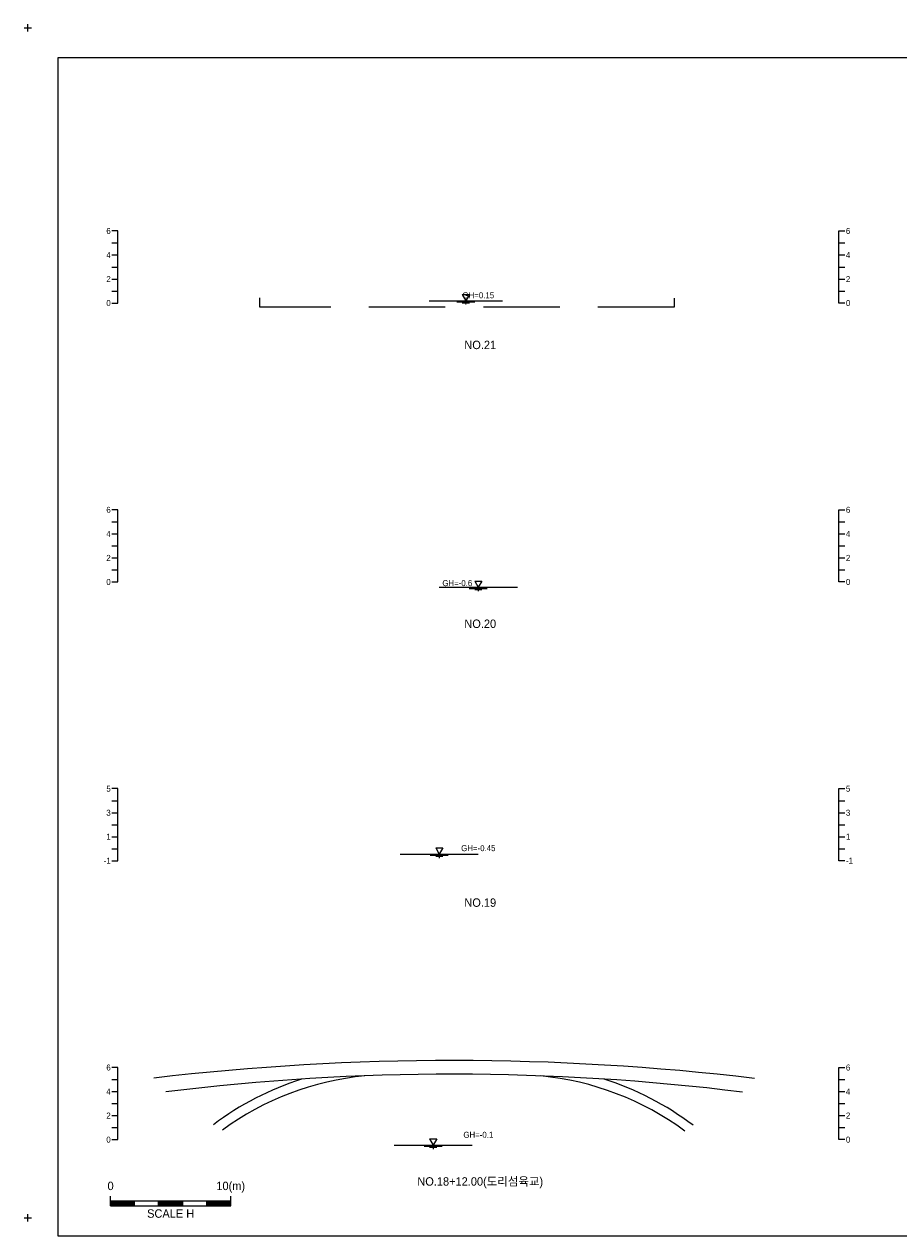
# Model space of a CAD drawing. Header units: metres. Extents: x 14522 to 15395, y -153 to 498.
# Tile 19 of 38: x 14522 to 14595, y 294 to 395. Entities that reach past the tile are written whole.
import ezdxf
from ezdxf.enums import TextEntityAlignment as Align

# ---------------------------------------------------------------- set-up
doc = ezdxf.new("R2010")
doc.units = ezdxf.units.M
doc.linetypes.add('DASHED2', pattern=[9.525, 6.35, -3.175])
doc.layers.add('BOX', color=5, linetype='CONTINUOUS')
doc.layers.add('DT2', color=7, linetype='CONTINUOUS')
for name, color, linetype, lineweight in [('DT1', 3, 'CONTINUOUS', 0), ('LT1', 4, 'CONTINUOUS', 0), ('ST1', 7, 'CONTINUOUS', 0)]:
    doc.layers.add(name, color=color, linetype=linetype, lineweight=lineweight)
doc.styles.get("Standard").update_dxf_attribs({"font": 'Gulim.ttf'})

# ---------------------------------------------------------------- blocks, each defined once
blk = doc.blocks.new('SWL')
at = {"layer": 'LT1'}
for p, q in [((-15, 0), (15, 0)), ((-3, 5.2), (3, 5.2)), ((-3, 5.2), (0, 0)), ((3, 5.2), (0, 0)), ((-7.5, -0.9), (7.5, -0.9)), ((-3, -1.8), (3, -1.8)), ((-0.4, -2.7), (0.4, -2.7))]:
    blk.add_line(p, q, dxfattribs=at)

msp = doc.modelspace()

# ---------------------------------------------------------------- linework, layer by layer
at = {"layer": 'BOX'}
msp.add_lwpolyline([(14525, 294), (14665, 294), (14665, 392), (14525, 392)], close=True, dxfattribs=at)
at = {"layer": 'DT1'}
for p, q in [((14555.9, 371.8), (14562.01, 371.8)), ((14556.75, 347.95), (14563.25, 347.95)), ((14553.5, 325.75), (14560, 325.75)), ((14553, 301.54), (14559.5, 301.54))]:
    msp.add_line(p, q, dxfattribs=at)
at = {"layer": 'DT1', "linetype": 'DASHED2'}
msp.add_lwpolyline([(14576.3, 372), (14576.3, 371.25), (14541.8, 371.25), (14541.8, 372.03)], dxfattribs=at)
at = {"layer": 'DT1'}
for centre, radius, start, end in [((14557.87, 96.01), 212.57, 83.2116, 96.7197), ((14557.88, 111.89), 195.55, 82.9143, 97.0141), ((14552.84, 283.4), 24.81, 107.7266, 126.8934), ((14552.84, 283.4), 24.01, 95.4664, 126.1032), ((14562.92, 283.4), 24.01, 53.5619, 84.5336), ((14562.92, 283.4), 24.81, 52.9284, 72.2734)]:
    msp.add_arc(centre, radius, start, end, dxfattribs=at)
at = {"layer": 'LT1'}
for p, q in [((14522.2, 394.5), (14522.8, 394.5)), ((14522.2, 394.5), (14522.8, 394.5)), ((14522.5, 394.2), (14522.5, 394.8)), ((14522.5, 394.2), (14522.5, 394.8)), ((14522.2, 295.5), (14522.8, 295.5)), ((14522.2, 295.5), (14522.8, 295.5)), ((14522.5, 295.2), (14522.5, 295.8)), ((14522.5, 295.2), (14522.5, 295.8))]:
    msp.add_line(p, q, dxfattribs=at)
at = {"layer": 'ST1'}
for p, q in [((14530, 377.6), (14529.5, 377.6)), ((14530, 371.6), (14530, 377.6)), ((14590, 371.6), (14590, 377.6)), ((14590, 377.6), (14590.5, 377.6)), ((14529.5, 376.6), (14530, 376.6)), ((14590, 376.6), (14590.5, 376.6)), ((14529.5, 375.6), (14530, 375.6)), ((14590, 375.6), (14590.5, 375.6)), ((14529.5, 374.6), (14530, 374.6)), ((14590, 374.6), (14590.5, 374.6)), ((14529.5, 373.6), (14530, 373.6)), ((14590, 373.6), (14590.5, 373.6)), ((14529.5, 372.6), (14530, 372.6)), ((14590, 372.6), (14590.5, 372.6)), ((14529.5, 371.6), (14530, 371.6)), ((14590.5, 371.6), (14590, 371.6)), ((14530, 354.4), (14529.5, 354.4)), ((14530, 348.4), (14530, 354.4)), ((14590, 348.4), (14590, 354.4)), ((14590, 354.4), (14590.5, 354.4)), ((14529.5, 353.4), (14530, 353.4)), ((14590, 353.4), (14590.5, 353.4)), ((14529.5, 352.4), (14530, 352.4)), ((14590, 352.4), (14590.5, 352.4)), ((14529.5, 351.4), (14530, 351.4)), ((14590, 351.4), (14590.5, 351.4)), ((14529.5, 350.4), (14530, 350.4)), ((14590, 350.4), (14590.5, 350.4)), ((14529.5, 349.4), (14530, 349.4)), ((14590, 349.4), (14590.5, 349.4)), ((14529.5, 348.4), (14530, 348.4)), ((14590.5, 348.4), (14590, 348.4)), ((14530, 331.2), (14529.5, 331.2)), ((14530, 325.2), (14530, 331.2)), ((14590, 325.2), (14590, 331.2)), ((14590, 331.2), (14590.5, 331.2)), ((14529.5, 330.2), (14530, 330.2)), ((14590, 330.2), (14590.5, 330.2)), ((14529.5, 329.2), (14530, 329.2)), ((14590, 329.2), (14590.5, 329.2)), ((14529.5, 328.2), (14530, 328.2)), ((14590, 328.2), (14590.5, 328.2)), ((14529.5, 327.2), (14530, 327.2)), ((14590, 327.2), (14590.5, 327.2)), ((14529.5, 326.2), (14530, 326.2)), ((14590, 326.2), (14590.5, 326.2)), ((14529.5, 325.2), (14530, 325.2)), ((14590.5, 325.2), (14590, 325.2)), ((14530, 308), (14529.5, 308)), ((14530, 302), (14530, 308)), ((14590, 302), (14590, 308)), ((14590, 308), (14590.5, 308)), ((14529.5, 307), (14530, 307)), ((14590, 307), (14590.5, 307)), ((14529.5, 306), (14530, 306)), ((14590, 306), (14590.5, 306)), ((14529.5, 305), (14530, 305)), ((14590, 305), (14590.5, 305)), ((14529.5, 304), (14530, 304)), ((14590, 304), (14590.5, 304)), ((14529.5, 303), (14530, 303)), ((14590, 303), (14590.5, 303)), ((14529.5, 302), (14530, 302)), ((14590.5, 302), (14590, 302)), ((14529.39, 296.5), (14529.39, 297.3)), ((14529.39, 296.9), (14539.39, 296.9)), ((14529.39, 296.8), (14531.39, 296.8)), ((14529.39, 296.7), (14531.39, 296.7)), ((14529.39, 296.6), (14531.39, 296.6)), ((14529.39, 296.5), (14539.39, 296.5)), ((14531.39, 296.5), (14531.39, 296.9)), ((14533.39, 296.5), (14533.39, 296.9)), ((14533.39, 296.8), (14535.39, 296.8)), ((14533.39, 296.7), (14535.39, 296.7)), ((14533.39, 296.6), (14535.39, 296.6)), ((14535.39, 296.5), (14535.39, 296.9)), ((14537.39, 296.5), (14537.39, 296.9)), ((14537.39, 296.8), (14539.39, 296.8)), ((14537.39, 296.7), (14539.39, 296.7)), ((14537.39, 296.6), (14539.39, 296.6)), ((14539.39, 296.5), (14539.39, 297.3))]:
    msp.add_line(p, q, dxfattribs=at)

# ---------------------------------------------------------------- block references
at = {"layer": 'DT1', "xscale": 0.1, "yscale": 0.1, "zscale": 0.1}
for p in [(14558.96, 371.8), (14560, 347.95), (14556.75, 325.75), (14556.25, 301.54)]:
    msp.add_blockref('SWL', p, dxfattribs=at)

# ---------------------------------------------------------------- texts
at = {"layer": 'DT1'}
for s, p in [('6', (14529.4, 377.6)), ('4', (14529.4, 375.6)), ('2', (14529.4, 373.6)), ('0', (14529.4, 371.6)), ('6', (14529.4, 354.4)), ('4', (14529.4, 352.4)), ('2', (14529.4, 350.4)), ('0', (14529.4, 348.4)), ('5', (14529.4, 331.2)), ('3', (14529.4, 329.2)), ('1', (14529.4, 327.2)), ('-1', (14529.4, 325.2)), ('6', (14529.4, 308)), ('4', (14529.4, 306)), ('2', (14529.4, 304)), ('0', (14529.4, 302))]:
    msp.add_text(s, height=0.5, dxfattribs=at).set_placement(p, align=Align.MIDDLE_RIGHT)
for s, p in [('6', (14590.6, 377.6)), ('4', (14590.6, 375.6)), ('2', (14590.6, 373.6)), ('0', (14590.6, 371.6)), ('6', (14590.6, 354.4)), ('4', (14590.6, 352.4)), ('2', (14590.6, 350.4)), ('0', (14590.6, 348.4)), ('5', (14590.6, 331.2)), ('3', (14590.6, 329.2)), ('1', (14590.6, 327.2)), ('-1', (14590.6, 325.2)), ('6', (14590.6, 308)), ('4', (14590.6, 306)), ('2', (14590.6, 304)), ('0', (14590.6, 302))]:
    msp.add_text(s, height=0.5, dxfattribs=at).set_placement(p, align=Align.MIDDLE_LEFT)
for s, p in [('GH=0.15', (14560, 372.25)), ('GH=-0.6', (14558.25, 348.3)), ('GH=-0.45', (14560, 326.25)), ('GH=-0.1', (14560, 302.4))]:
    msp.add_text(s, height=0.5, dxfattribs=at).set_placement(p, align=Align.MIDDLE_CENTER)
for s, p in [('0', (14529.39, 297.59)), ('10(m)', (14539.39, 297.59))]:
    msp.add_text(s, height=0.7, dxfattribs=at).set_placement(p, align=Align.BOTTOM_CENTER)
msp.add_text('SCALE H', height=0.7, dxfattribs=at).set_placement((14534.39, 296.2), align=Align.TOP_CENTER)
at = {"layer": 'DT2'}
for s, p in [('NO.21', (14560.16, 368.12)), ('NO.20', (14560.16, 344.92)), ('NO.19', (14560.16, 321.72)), ('NO.18+12.00(도리섬육교)', (14560.16, 298.52))]:
    msp.add_text(s, height=0.7, dxfattribs=at).set_placement(p, align=Align.MIDDLE_CENTER)

doc.saveas('drawing.dxf')
